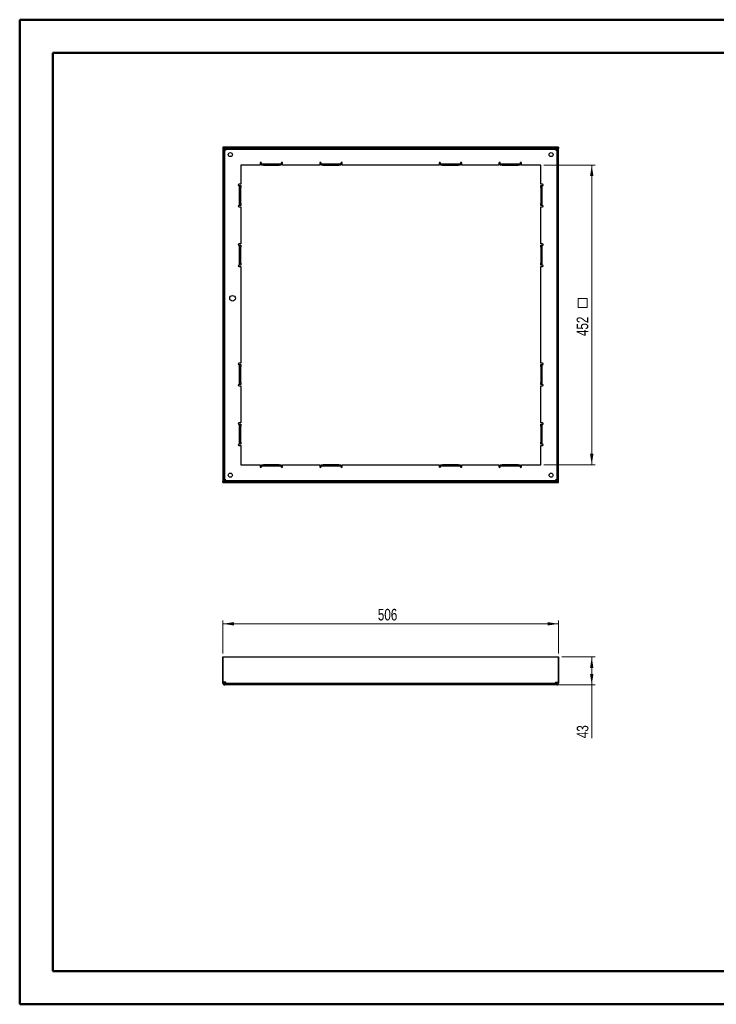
# Paper-space layout 'Sheet2' of a CAD drawing. Header units: millimetres. Extents: x 0 to 420, y 0 to 297.
# Tile 1 of 2: x 0 to 210, y 0 to 297. Entities that reach past the tile are written whole.
import ezdxf

# ---------------------------------------------------------------- set-up
doc = ezdxf.new("R2010")
doc.units = ezdxf.units.MM
doc.styles.add('SLDTEXTSTYLE1', font='TXT', dxfattribs={"width": 0.75})
doc.dimstyles.new('SLDDIMSTYLE0', dxfattribs={"dimtxt": 3.5, "dimasz": 3.302, "dimexe": 0, "dimexo": 0.0625, "dimgap": 0.875, "dimtad": 1, "dimdec": 0, "dimlfac": 5, "dimrnd": 1e-09, "dimzin": 12, "dimdsep": 46, "dimtxsty": 'SLDTEXTSTYLE1', "dimsah": 1, "dimcen": 0.09, "dimadec": 0, "dimazin": 3, "dimtfac": 1, "dimtdec": 0, "dimtofl": 0, "dimtmove": 0, "dimatfit": 3, "dimfxl": 1, "dimfrac": 2, "dimtolj": 1, "dimtzin": 12, "dimarcsym": 0})
doc.dimstyles.new('SLDDIMSTYLE1', dxfattribs={"dimtxt": 3.5, "dimasz": 3.302, "dimexe": 0, "dimexo": 0.0625, "dimgap": 0.875, "dimtad": 1, "dimlfac": 5, "dimrnd": 1e-09, "dimzin": 12, "dimdsep": 46, "dimtxsty": 'SLDTEXTSTYLE1', "dimsah": 1, "dimcen": 0.09, "dimadec": 0, "dimazin": 3, "dimtfac": 1, "dimtofl": 0, "dimtmove": 0, "dimatfit": 3, "dimfxl": 1, "dimfrac": 2, "dimtolj": 1, "dimtzin": 12, "dimarcsym": 0})

# ---------------------------------------------------------------- blocks, each defined once
blk = doc.blocks.new('_D')
at = {"color": 7, "linetype": 'Continuous', "lineweight": 0}
for p, q in [((61.63, 105.99), (61.63, 115.99)), ((162.83, 105.99), (162.83, 115.99)), ((61.63, 114.99), (162.83, 114.99))]:
    blk.add_line(p, q, dxfattribs=at)
at = {"color": 7, "linetype": 'Continuous', "lineweight": 18}
for points in [[(61.63, 114.99), (64.94, 114.48), (64.94, 115.5)], [(162.83, 114.99), (159.53, 115.5), (159.53, 114.48)]]:
    blk.add_solid(points, dxfattribs=at)
at = {"color": 7, "linetype": 'Continuous', "lineweight": 18, "insert": (108.35, 119.5), "char_height": 3.5, "attachment_point": 1, "style": 'SLDTEXTSTYLE1'}
blk.add_mtext('506', dxfattribs=at)
blk = doc.blocks.new('_D_1')
at = {"color": 7, "linetype": 'Continuous', "lineweight": 0}
for p, q in [((163.81, 104.99), (173.83, 104.99)), ((172.83, 96.54), (172.83, 104.99)), ((162.94, 96.54), (173.83, 96.54)), ((172.83, 96.54), (172.83, 80.49))]:
    blk.add_line(p, q, dxfattribs=at)
at = {"color": 7, "linetype": 'Continuous', "lineweight": 18}
for points in [[(172.83, 104.99), (172.32, 101.69), (173.34, 101.69)], [(172.83, 96.54), (173.34, 99.84), (172.32, 99.84)]]:
    blk.add_solid(points, dxfattribs=at)
at = {"color": 7, "linetype": 'Continuous', "lineweight": 18, "insert": (168.32, 80.49), "char_height": 3.5, "attachment_point": 1, "rotation": 90, "style": 'SLDTEXTSTYLE1'}
blk.add_mtext('43', dxfattribs=at)
blk = doc.blocks.new('SW_SYMBOL_MOD_BOX')
at = {"color": 0, "linetype": 'Continuous', "lineweight": 18}
for p, q in [((200, 200), (200, 800)), ((200, 800), (800, 800)), ((800, 800), (800, 200)), ((200, 200), (800, 200))]:
    blk.add_line(p, q, dxfattribs=at)
blk = doc.blocks.new('_D_3')
at = {"color": 7, "linetype": 'Continuous', "lineweight": 0}
for p, q in [((158.43, 253.37), (173.83, 253.37)), ((172.83, 253.37), (172.83, 162.97)), ((158.43, 162.97), (173.83, 162.97))]:
    blk.add_line(p, q, dxfattribs=at)
at = {"color": 7, "linetype": 'Continuous', "lineweight": 18}
for points in [[(172.83, 253.37), (172.32, 250.07), (173.34, 250.07)], [(172.83, 162.97), (173.34, 166.27), (172.32, 166.27)]]:
    blk.add_solid(points, dxfattribs=at)
at = {"color": 7, "linetype": 'Continuous', "lineweight": 18, "xscale": 0.0044707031, "yscale": 0.0044707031, "zscale": 0.0044707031, "rotation": 90}
blk.add_blockref('SW_SYMBOL_MOD_BOX', (172.35, 209.55), dxfattribs=at)
at = {"color": 7, "linetype": 'Continuous', "lineweight": 18, "insert": (168.27, 201.79), "char_height": 3.5, "attachment_point": 1, "rotation": 90, "style": 'SLDTEXTSTYLE1'}
blk.add_mtext('452', dxfattribs=at)

psp = doc.layouts.new('Sheet2')

# ---------------------------------------------------------------- linework, layer by layer
at = {"color": 7, "linetype": 'Continuous', "lineweight": 50}
for p, q in [((0.3793, 0.2148), (0.3793, 297.2148)), ((0.3793, 297.2148), (420.3793, 297.2148)), ((10.3793, 10.2148), (10.3793, 287.2148)), ((10.3793, 287.2148), (410.3793, 287.2148)), ((10.3793, 10.2148), (410.3793, 10.2148)), ((0.3793, 0.2148), (420.3793, 0.2148))]:
    psp.add_line(p, q, dxfattribs=at)
at = {"color": 7, "linetype": 'Continuous', "lineweight": 25}
for p, q in [((61.653, 258.77), (61.653, 258.37)), ((162.813, 258.77), (61.653, 258.77)), ((162.813, 258.77), (162.813, 258.37)), ((62.033, 258.36), (61.633, 258.36)), ((61.633, 258.36), (61.633, 157.98)), ((162.813, 258.37), (61.653, 258.37)), ((62.033, 258.36), (62.033, 157.98)), ((62.193, 158.4598), (62.193, 257.8802)), ((62.193, 257.8802), (62.4228, 257.8802)), ((62.5228, 258.21), (161.9432, 258.21)), ((62.5228, 257.9802), (62.5228, 258.21)), ((161.9432, 258.21), (161.9432, 257.9802)), ((162.0432, 257.8802), (162.273, 257.8802)), ((162.273, 257.8802), (162.273, 158.4598)), ((162.433, 258.36), (162.833, 258.36)), ((162.433, 157.98), (162.433, 258.36)), ((162.833, 157.98), (162.833, 258.36)), ((72.833, 253.37), (67.033, 253.37)), ((67.033, 253.37), (67.033, 247.57)), ((72.833, 253.97), (72.833, 253.37)), ((73.233, 253.77), (73.233, 253.97)), ((73.233, 253.37), (73.233, 253.77)), ((73.233, 253.77), (73.833, 253.77)), ((73.833, 253.37), (73.233, 253.37)), ((73.833, 253.77), (73.833, 253.37)), ((73.833, 253.77), (78.633, 253.77)), ((73.833, 253.37), (78.633, 253.37)), ((78.633, 253.37), (78.633, 253.77)), ((78.633, 253.77), (79.233, 253.77)), ((79.233, 253.37), (78.633, 253.37)), ((79.233, 253.97), (79.233, 253.77)), ((79.233, 253.77), (79.233, 253.37)), ((79.633, 253.37), (79.633, 253.97)), ((90.833, 253.37), (79.633, 253.37)), ((90.833, 253.97), (90.833, 253.37)), ((91.233, 253.77), (91.233, 253.97)), ((91.233, 253.37), (91.233, 253.77)), ((91.233, 253.77), (91.833, 253.77)), ((91.833, 253.37), (91.233, 253.37)), ((91.833, 253.77), (91.833, 253.37)), ((91.833, 253.77), (96.633, 253.77)), ((91.833, 253.37), (96.633, 253.37)), ((96.633, 253.37), (96.633, 253.77)), ((96.633, 253.77), (97.233, 253.77)), ((97.233, 253.37), (96.633, 253.37)), ((97.233, 253.97), (97.233, 253.77)), ((97.233, 253.77), (97.233, 253.37)), ((97.633, 253.37), (97.633, 253.97)), ((126.833, 253.37), (97.633, 253.37)), ((126.833, 253.97), (126.833, 253.37)), ((127.233, 253.77), (127.233, 253.97)), ((127.233, 253.37), (127.233, 253.77)), ((127.233, 253.77), (127.833, 253.77)), ((127.833, 253.37), (127.233, 253.37)), ((127.833, 253.77), (127.833, 253.37)), ((127.833, 253.77), (132.633, 253.77)), ((127.833, 253.37), (132.633, 253.37)), ((132.633, 253.37), (132.633, 253.77)), ((132.633, 253.77), (133.233, 253.77)), ((133.233, 253.37), (132.633, 253.37)), ((133.233, 253.97), (133.233, 253.77)), ((133.233, 253.77), (133.233, 253.37)), ((133.633, 253.37), (133.633, 253.97)), ((144.833, 253.37), (133.633, 253.37)), ((144.833, 253.97), (144.833, 253.37)), ((145.233, 253.77), (145.233, 253.97)), ((145.233, 253.37), (145.233, 253.77)), ((145.233, 253.77), (145.833, 253.77)), ((145.833, 253.37), (145.233, 253.37)), ((145.833, 253.77), (145.833, 253.37)), ((145.833, 253.77), (150.633, 253.77)), ((145.833, 253.37), (150.633, 253.37)), ((150.633, 253.37), (150.633, 253.77)), ((150.633, 253.77), (151.233, 253.77)), ((151.233, 253.37), (150.633, 253.37)), ((151.233, 253.97), (151.233, 253.77)), ((151.233, 253.77), (151.233, 253.37)), ((151.633, 253.37), (151.633, 253.97)), ((157.433, 253.37), (151.633, 253.37)), ((157.433, 247.57), (157.433, 253.37)), ((67.033, 247.57), (66.433, 247.57)), ((66.433, 247.17), (66.633, 247.17)), ((66.633, 246.57), (66.633, 247.17)), ((66.633, 247.17), (67.033, 247.17)), ((66.633, 241.77), (66.633, 246.57)), ((67.033, 246.57), (66.633, 246.57)), ((67.033, 247.17), (67.033, 246.57)), ((67.033, 241.77), (67.033, 246.57)), ((158.033, 247.57), (157.433, 247.57)), ((157.433, 247.17), (157.833, 247.17)), ((157.433, 246.57), (157.433, 247.17)), ((157.833, 246.57), (157.433, 246.57)), ((157.433, 246.57), (157.433, 241.77)), ((157.833, 247.17), (157.833, 246.57)), ((157.833, 247.17), (158.033, 247.17)), ((157.833, 246.57), (157.833, 241.77)), ((66.633, 241.17), (66.433, 241.17)), ((66.433, 240.77), (67.033, 240.77)), ((66.633, 241.77), (67.033, 241.77)), ((66.633, 241.17), (66.633, 241.77)), ((67.033, 241.17), (66.633, 241.17)), ((67.033, 241.77), (67.033, 241.17)), ((67.033, 240.77), (67.033, 229.57)), ((157.433, 241.77), (157.833, 241.77)), ((157.433, 241.17), (157.433, 241.77)), ((157.833, 241.17), (157.433, 241.17)), ((157.433, 229.57), (157.433, 240.77)), ((157.433, 240.77), (158.033, 240.77)), ((157.833, 241.77), (157.833, 241.17)), ((158.033, 241.17), (157.833, 241.17)), ((67.033, 229.57), (66.433, 229.57)), ((66.433, 229.17), (66.633, 229.17)), ((66.633, 229.17), (67.033, 229.17)), ((66.633, 228.57), (66.633, 229.17)), ((67.033, 229.17), (67.033, 228.57)), ((158.033, 229.57), (157.433, 229.57)), ((157.433, 229.17), (157.833, 229.17)), ((157.433, 228.57), (157.433, 229.17)), ((157.833, 229.17), (157.833, 228.57)), ((157.833, 229.17), (158.033, 229.17)), ((67.033, 228.57), (66.633, 228.57)), ((66.633, 223.77), (66.633, 228.57)), ((67.033, 223.77), (67.033, 228.57)), ((157.833, 228.57), (157.433, 228.57)), ((157.433, 228.57), (157.433, 223.77)), ((157.833, 228.57), (157.833, 223.77)), ((66.633, 223.17), (66.433, 223.17)), ((66.433, 222.77), (67.033, 222.77)), ((66.633, 223.77), (67.033, 223.77)), ((66.633, 223.17), (66.633, 223.77)), ((67.033, 223.17), (66.633, 223.17)), ((67.033, 223.77), (67.033, 223.17)), ((67.033, 222.77), (67.033, 193.57)), ((157.433, 223.77), (157.833, 223.77)), ((157.433, 223.17), (157.433, 223.77)), ((157.833, 223.17), (157.433, 223.17)), ((157.433, 193.57), (157.433, 222.77)), ((157.433, 222.77), (158.033, 222.77)), ((157.833, 223.77), (157.833, 223.17)), ((158.033, 223.17), (157.833, 223.17)), ((67.033, 193.57), (66.433, 193.57)), ((66.433, 193.17), (66.633, 193.17)), ((66.633, 193.17), (67.033, 193.17)), ((66.633, 192.57), (66.633, 193.17)), ((67.033, 193.17), (67.033, 192.57)), ((158.033, 193.57), (157.433, 193.57)), ((157.433, 193.17), (157.833, 193.17)), ((157.433, 192.57), (157.433, 193.17)), ((157.833, 193.17), (157.833, 192.57)), ((157.833, 193.17), (158.033, 193.17)), ((67.033, 192.57), (66.633, 192.57)), ((66.633, 187.77), (66.633, 192.57)), ((67.033, 187.77), (67.033, 192.57)), ((157.433, 192.57), (157.433, 187.77)), ((157.833, 192.57), (157.433, 192.57)), ((157.833, 192.57), (157.833, 187.77)), ((66.633, 187.17), (66.433, 187.17)), ((66.633, 187.77), (67.033, 187.77)), ((66.633, 187.17), (66.633, 187.77)), ((67.033, 187.17), (66.633, 187.17)), ((67.033, 187.77), (67.033, 187.17)), ((157.433, 187.77), (157.833, 187.77)), ((157.433, 187.17), (157.433, 187.77)), ((157.833, 187.17), (157.433, 187.17)), ((157.833, 187.77), (157.833, 187.17)), ((158.033, 187.17), (157.833, 187.17)), ((66.433, 186.77), (67.033, 186.77)), ((67.033, 186.77), (67.033, 175.57)), ((157.433, 175.57), (157.433, 186.77)), ((157.433, 186.77), (158.033, 186.77)), ((67.033, 175.57), (66.433, 175.57)), ((158.033, 175.57), (157.433, 175.57)), ((66.433, 175.17), (66.633, 175.17)), ((66.633, 174.57), (66.633, 175.17)), ((66.633, 175.17), (67.033, 175.17)), ((67.033, 174.57), (66.633, 174.57)), ((66.633, 169.77), (66.633, 174.57)), ((67.033, 175.17), (67.033, 174.57)), ((67.033, 169.77), (67.033, 174.57)), ((157.433, 175.17), (157.833, 175.17)), ((157.433, 174.57), (157.433, 175.17)), ((157.433, 174.57), (157.433, 169.77)), ((157.833, 174.57), (157.433, 174.57)), ((157.833, 175.17), (157.833, 174.57)), ((157.833, 175.17), (158.033, 175.17)), ((157.833, 174.57), (157.833, 169.77)), ((66.633, 169.77), (67.033, 169.77)), ((66.633, 169.17), (66.633, 169.77)), ((67.033, 169.77), (67.033, 169.17)), ((157.433, 169.77), (157.833, 169.77)), ((157.433, 169.17), (157.433, 169.77)), ((157.833, 169.77), (157.833, 169.17)), ((66.633, 169.17), (66.433, 169.17)), ((66.433, 168.77), (67.033, 168.77)), ((67.033, 169.17), (66.633, 169.17)), ((67.033, 168.77), (67.033, 162.97)), ((157.833, 169.17), (157.433, 169.17)), ((157.433, 162.97), (157.433, 168.77)), ((157.433, 168.77), (158.033, 168.77)), ((158.033, 169.17), (157.833, 169.17)), ((67.033, 162.97), (72.833, 162.97)), ((72.833, 162.97), (72.833, 162.37)), ((73.233, 162.57), (73.233, 162.97)), ((73.233, 162.97), (73.833, 162.97)), ((73.833, 162.57), (73.233, 162.57)), ((73.233, 162.37), (73.233, 162.57)), ((73.833, 162.97), (73.833, 162.57)), ((78.633, 162.97), (73.833, 162.97)), ((78.633, 162.57), (73.833, 162.57)), ((78.633, 162.57), (78.633, 162.97)), ((78.633, 162.97), (79.233, 162.97)), ((79.233, 162.57), (78.633, 162.57)), ((79.233, 162.97), (79.233, 162.57)), ((79.233, 162.57), (79.233, 162.37)), ((79.633, 162.37), (79.633, 162.97)), ((79.633, 162.97), (90.833, 162.97)), ((90.833, 162.97), (90.833, 162.37)), ((91.233, 162.57), (91.233, 162.97)), ((91.233, 162.97), (91.833, 162.97)), ((91.833, 162.57), (91.233, 162.57)), ((91.233, 162.37), (91.233, 162.57)), ((91.833, 162.97), (91.833, 162.57)), ((96.633, 162.97), (91.833, 162.97)), ((96.633, 162.57), (91.833, 162.57)), ((96.633, 162.57), (96.633, 162.97)), ((96.633, 162.97), (97.233, 162.97)), ((97.233, 162.57), (96.633, 162.57)), ((97.233, 162.97), (97.233, 162.57)), ((97.233, 162.57), (97.233, 162.37)), ((97.633, 162.37), (97.633, 162.97)), ((97.633, 162.97), (126.833, 162.97)), ((126.833, 162.97), (126.833, 162.37)), ((127.233, 162.57), (127.233, 162.97)), ((127.233, 162.97), (127.833, 162.97)), ((127.833, 162.57), (127.233, 162.57)), ((127.233, 162.37), (127.233, 162.57)), ((127.833, 162.97), (127.833, 162.57)), ((132.633, 162.97), (127.833, 162.97)), ((132.633, 162.57), (127.833, 162.57)), ((132.633, 162.57), (132.633, 162.97)), ((132.633, 162.97), (133.233, 162.97)), ((133.233, 162.57), (132.633, 162.57)), ((133.233, 162.97), (133.233, 162.57)), ((133.233, 162.57), (133.233, 162.37)), ((133.633, 162.37), (133.633, 162.97)), ((133.633, 162.97), (144.833, 162.97)), ((144.833, 162.97), (144.833, 162.37)), ((145.233, 162.57), (145.233, 162.97)), ((145.233, 162.97), (145.833, 162.97)), ((145.833, 162.57), (145.233, 162.57)), ((145.233, 162.37), (145.233, 162.57)), ((145.833, 162.97), (145.833, 162.57)), ((150.633, 162.97), (145.833, 162.97)), ((150.633, 162.57), (145.833, 162.57)), ((150.633, 162.57), (150.633, 162.97)), ((150.633, 162.97), (151.233, 162.97)), ((151.233, 162.57), (150.633, 162.57)), ((151.233, 162.97), (151.233, 162.57)), ((151.233, 162.57), (151.233, 162.37)), ((151.633, 162.37), (151.633, 162.97)), ((151.633, 162.97), (157.433, 162.97)), ((62.033, 157.98), (61.633, 157.98)), ((61.653, 157.57), (61.653, 157.97)), ((61.653, 157.97), (162.813, 157.97)), ((61.653, 157.57), (162.813, 157.57)), ((62.4228, 158.4598), (62.193, 158.4598)), ((62.5228, 158.13), (62.5228, 158.3598)), ((161.9432, 158.13), (62.5228, 158.13)), ((161.9432, 158.3598), (161.9432, 158.13)), ((162.273, 158.4598), (162.0432, 158.4598)), ((162.433, 157.98), (162.833, 157.98)), ((162.813, 157.57), (162.813, 157.97)), ((61.653, 104.989), (61.633, 104.989)), ((61.633, 104.989), (61.633, 97.4288)), ((61.653, 97.4288), (61.653, 104.989)), ((61.653, 104.989), (162.813, 104.989)), ((162.813, 97.4288), (162.813, 104.989)), ((162.813, 104.989), (162.833, 104.989)), ((162.833, 104.989), (162.833, 97.4288)), ((61.633, 97.4288), (61.653, 97.4288)), ((61.633, 97.3288), (61.633, 97.4288)), ((61.633, 97.3288), (62.033, 97.3288)), ((61.633, 97.099), (61.633, 97.3288)), ((61.633, 97.099), (62.033, 97.099)), ((62.4228, 97.4288), (61.653, 97.4288)), ((62.033, 97.3288), (62.033, 97.4288)), ((62.033, 97.099), (62.033, 97.3288)), ((62.193, 96.539), (62.193, 96.939)), ((62.4228, 96.939), (62.193, 96.939)), ((62.4228, 96.539), (62.193, 96.539)), ((62.4228, 96.539), (62.4228, 96.939)), ((62.5228, 96.939), (62.4228, 96.939)), ((62.5228, 96.539), (62.4228, 96.539)), ((62.5228, 97.099), (62.5228, 97.3288)), ((62.5228, 97.099), (161.9432, 97.099)), ((161.9432, 96.539), (62.5228, 96.539)), ((161.9432, 97.099), (161.9432, 97.3288)), ((162.0432, 96.939), (161.9432, 96.939)), ((162.0432, 96.539), (161.9432, 96.539)), ((162.0432, 97.4288), (162.813, 97.4288)), ((162.0432, 96.539), (162.0432, 96.939)), ((162.273, 96.939), (162.0432, 96.939)), ((162.273, 96.539), (162.0432, 96.539)), ((162.273, 96.539), (162.273, 96.939)), ((162.433, 97.4288), (162.433, 97.3288)), ((162.833, 97.3288), (162.433, 97.3288)), ((162.433, 97.3288), (162.433, 97.099)), ((162.833, 97.099), (162.433, 97.099)), ((162.833, 97.4288), (162.813, 97.4288)), ((162.833, 97.4288), (162.833, 97.3288)), ((162.833, 97.3288), (162.833, 97.099))]:
    psp.add_line(p, q, dxfattribs=at)
for centre, radius in [((63.883, 256.52), 0.61), ((160.583, 256.52), 0.61), ((64.533, 213.17), 0.8543), ((63.883, 159.82), 0.61), ((160.583, 159.82), 0.61)]:
    psp.add_circle(centre, radius, dxfattribs=at)
for centre, radius, start, end in [((62.4228, 257.9802), 0.1, 270, 0), ((162.0432, 257.9802), 0.1, 180, 270), ((73.033, 253.97), 0.2, 0, 180), ((79.433, 253.97), 0.2, 0, 180), ((91.033, 253.97), 0.2, 0, 180), ((97.433, 253.97), 0.2, 0, 180), ((127.033, 253.97), 0.2, 0, 180), ((133.433, 253.97), 0.2, 0, 180), ((145.033, 253.97), 0.2, 0, 180), ((151.433, 253.97), 0.2, 0, 180), ((66.433, 247.37), 0.2, 90, 270), ((158.033, 247.37), 0.2, 270, 90), ((66.433, 240.97), 0.2, 90, 270), ((158.033, 240.97), 0.2, 270, 90), ((66.433, 229.37), 0.2, 90, 270), ((158.033, 229.37), 0.2, 270, 90), ((66.433, 222.97), 0.2, 90, 270), ((158.033, 222.97), 0.2, 270, 90), ((66.433, 193.37), 0.2, 90, 270), ((158.033, 193.37), 0.2, 270, 90), ((66.433, 186.97), 0.2, 90, 270), ((158.033, 186.97), 0.2, 270, 90), ((66.433, 175.37), 0.2, 90, 270), ((158.033, 175.37), 0.2, 270, 90), ((66.433, 168.97), 0.2, 90, 270), ((158.033, 168.97), 0.2, 270, 90), ((73.033, 162.37), 0.2, 180, 360), ((79.433, 162.37), 0.2, 180, 0), ((91.033, 162.37), 0.2, 180, 360), ((97.433, 162.37), 0.2, 180, 0), ((127.033, 162.37), 0.2, 180, 0), ((133.433, 162.37), 0.2, 180, 0), ((145.033, 162.37), 0.2, 180, 0), ((151.433, 162.37), 0.2, 180, 0), ((62.4228, 158.3598), 0.1, 0, 90), ((162.0432, 158.3598), 0.1, 90, 180), ((62.4228, 97.3288), 0.1, 0, 90), ((162.0432, 97.3288), 0.1, 90, 180)]:
    psp.add_arc(centre, radius, start, end, dxfattribs=at)
for points, knots in [([(62.193, 257.8802), (62.1511, 257.8802), (62.1095, 257.8802), (62.0502, 257.8802), (62.033, 257.8802), (62.033, 257.8802)], [0, 0, 0, 0, 0.5, 0.5, 1, 1, 1, 1]), ([(62.5228, 258.37), (62.5228, 258.37), (62.5228, 258.3528), (62.5228, 258.2935), (62.5228, 258.2519), (62.5228, 258.21)], [0, 0, 0, 0, 0.5, 0.5, 1, 1, 1, 1]), ([(161.9432, 258.21), (161.9432, 258.2519), (161.9432, 258.2935), (161.9432, 258.3528), (161.9432, 258.37), (161.9432, 258.37)], [0, 0, 0, 0, 0.5, 0.5, 1, 1, 1, 1]), ([(162.433, 257.8802), (162.433, 257.8802), (162.4158, 257.8802), (162.3565, 257.8802), (162.3149, 257.8802), (162.273, 257.8802)], [0, 0, 0, 0, 0.5, 0.5, 1, 1, 1, 1]), ([(62.033, 158.4598), (62.033, 158.4598), (62.0502, 158.4598), (62.1095, 158.4598), (62.1511, 158.4598), (62.193, 158.4598)], [0, 0, 0, 0, 0.5, 0.5, 1, 1, 1, 1]), ([(62.5228, 158.13), (62.5228, 158.0881), (62.5228, 158.0465), (62.5228, 157.9872), (62.5228, 157.97), (62.5228, 157.97)], [0, 0, 0, 0, 0.5, 0.5, 1, 1, 1, 1]), ([(161.9432, 157.97), (161.9432, 157.97), (161.9432, 157.9872), (161.9432, 158.0465), (161.9432, 158.0881), (161.9432, 158.13)], [0, 0, 0, 0, 0.5, 0.5, 1, 1, 1, 1]), ([(162.273, 158.4598), (162.3149, 158.4598), (162.3565, 158.4598), (162.4158, 158.4598), (162.433, 158.4598), (162.433, 158.4598)], [0, 0, 0, 0, 0.5, 0.5, 1, 1, 1, 1]), ([(61.633, 97.099), (61.633, 97.0257), (61.6476, 96.9524), (61.7037, 96.817), (61.7452, 96.7549), (61.8489, 96.6512), (61.911, 96.6097), (62.0464, 96.5536), (62.1197, 96.539), (62.193, 96.539)], [0, 0, 0, 0, 0.25, 0.25, 0.5, 0.5, 0.75, 0.75, 1, 1, 1, 1]), ([(62.033, 97.099), (62.033, 97.0571), (62.0502, 97.0155), (62.1095, 96.9562), (62.1511, 96.939), (62.193, 96.939)], [0, 0, 0, 0, 0.5, 0.5, 1, 1, 1, 1]), ([(62.5228, 96.539), (62.5228, 96.539), (62.5228, 96.5536), (62.5228, 96.6097), (62.5228, 96.6512), (62.5228, 96.7549), (62.5228, 96.817), (62.5228, 96.9524), (62.5228, 97.0257), (62.5228, 97.099)], [0, 0, 0, 0, 0.25, 0.25, 0.5, 0.5, 0.75, 0.75, 1, 1, 1, 1]), ([(161.9432, 97.099), (161.9432, 97.0257), (161.9432, 96.9524), (161.9432, 96.817), (161.9432, 96.7549), (161.9432, 96.6512), (161.9432, 96.6097), (161.9432, 96.5536), (161.9432, 96.539), (161.9432, 96.539)], [0, 0, 0, 0, 0.25, 0.25, 0.5, 0.5, 0.75, 0.75, 1, 1, 1, 1]), ([(162.273, 96.939), (162.3149, 96.939), (162.3565, 96.9562), (162.4158, 97.0155), (162.433, 97.0571), (162.433, 97.099)], [0, 0, 0, 0, 0.5, 0.5, 1, 1, 1, 1]), ([(162.273, 96.539), (162.3463, 96.539), (162.4196, 96.5536), (162.555, 96.6097), (162.6171, 96.6512), (162.7208, 96.7549), (162.7623, 96.817), (162.8184, 96.9524), (162.833, 97.0257), (162.833, 97.099)], [0, 0, 0, 0, 0.25, 0.25, 0.5, 0.5, 0.75, 0.75, 1, 1, 1, 1])]:
    psp.add_open_spline(points, degree=3, knots=knots, dxfattribs=at)

# ---------------------------------------------------------------- dimensions: what is measured, and where the dimension line sits
at = {"color": 7, "linetype": 'Continuous', "lineweight": 18}
for base, p1, p2, text, dimstyle, picture, middle in [((172.833, 162.97), (157.433, 253.37), (157.433, 162.97), '<>{\\fGDT;o}', 'SLDDIMSTYLE0', '_D_3', (172.833, 208.17)), ((172.833, 104.989), (161.9432, 96.539), (162.813, 104.989), '43', 'SLDDIMSTYLE1', '_D_1', (172.833, 83.0772))]:
    dim = psp.add_linear_dim(base=base, p1=p1, p2=p2, angle=90, text=text, dimstyle=dimstyle, dxfattribs=at)
    dim.commit()
    dim.dimension.update_dxf_attribs({"geometry": picture, "text_midpoint": middle, "dimtype": 160})
dim = psp.add_linear_dim(base=(162.833, 114.989), p1=(61.633, 104.989), p2=(162.833, 104.989), dimstyle='SLDDIMSTYLE0', dxfattribs=at)
dim.commit()
dim.dimension.update_dxf_attribs({"geometry": '_D', "text_midpoint": (112.233, 114.989), "dimtype": 160})

doc.saveas('drawing.dxf')
